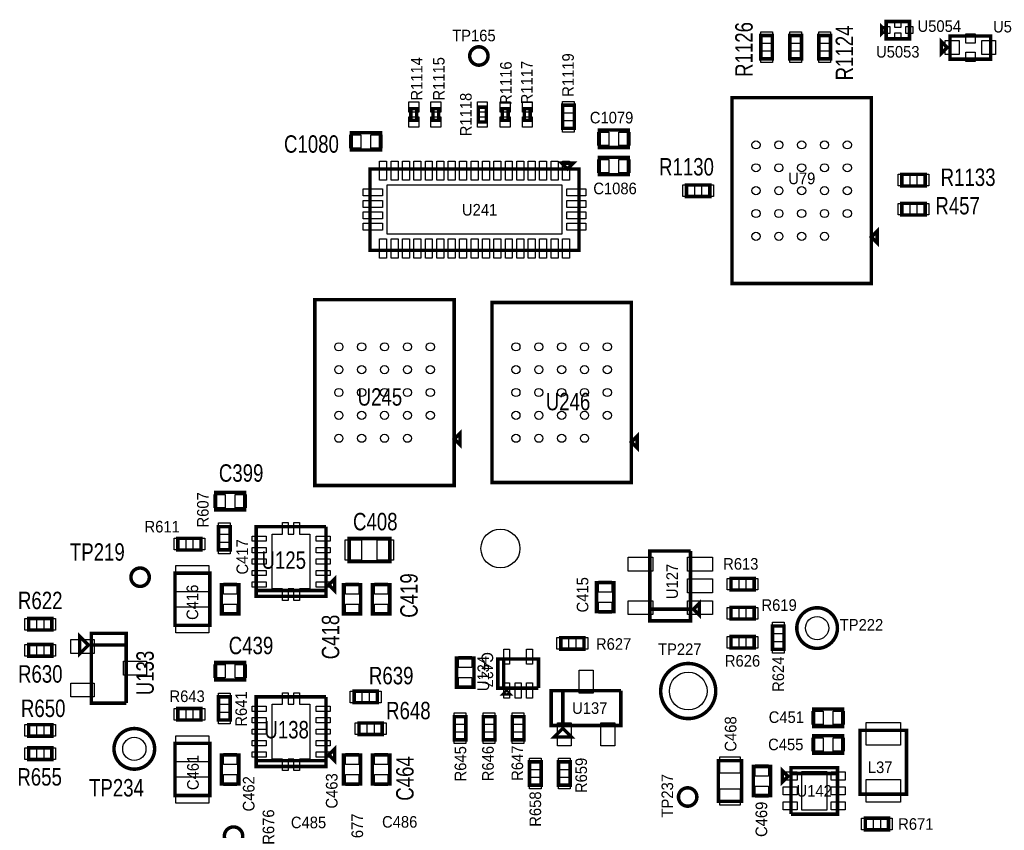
# Model space of a CAD drawing. Extents: x -197 to 9597, y -1478 to 7719.
# Tile 28 of 40: x 3913 to 5609, y 738 to 2134. Entities that reach past the tile are written whole.
import ezdxf
from ezdxf.enums import TextEntityAlignment as Align

# ---------------------------------------------------------------- set-up
doc = ezdxf.new("R2010")
doc.units = 0
for name, color, linetype in [('PG_ASSEMBLY_TOP', 120, 'CONTINUOUS'), ('PIN_TOP', 140, 'CONTINUOUS'), ('RD_ASSEMBLY_TOP', 120, 'CONTINUOUS')]:
    doc.layers.add(name, color=color, linetype=linetype)

msp = doc.modelspace()

# ---------------------------------------------------------------- linework, layer by layer
at = {"layer": 'PG_ASSEMBLY_TOP', "const_width": 6}
for points in [[(5397.988, 2111.292), (5397.988, 2121.292), (5402.988, 2116.292), (5397.988, 2111.292)], [(5405.488, 2101.292), (5445.488, 2101.292), (5445.488, 2131.292), (5405.488, 2131.292), (5405.488, 2101.292)], [(5209.48, 2067.016), (5209.48, 2107.016), (5189.48, 2107.016), (5189.48, 2067.016), (5209.48, 2067.016)], [(5259.48, 2067.016), (5259.48, 2107.016), (5239.48, 2107.016), (5239.48, 2067.016), (5259.48, 2067.016)], [(5309.48, 2067.016), (5309.48, 2107.016), (5289.48, 2107.016), (5289.48, 2067.016), (5309.48, 2067.016)], [(5500.488, 2076.292), (5500.488, 2096.292), (5510.488, 2086.292), (5500.488, 2076.292)], [(5515.488, 2066.292), (5585.488, 2066.292), (5585.488, 2106.292), (5515.488, 2106.292), (5515.488, 2066.292)], [(5379.889, 1999.949), (5139.889, 1999.949), (5139.889, 1679.949), (5379.889, 1679.949), (5379.889, 1999.949)], [(4703.02, 1983.788), (4703.02, 1958.189), (4716.799, 1958.189), (4716.799, 1983.788), (4703.02, 1983.788)], [(4848.236, 1987.091), (4848.236, 1947.091), (4868.236, 1947.091), (4868.236, 1987.091), (4848.236, 1987.091)], [(4596.807, 1960.988), (4596.807, 1980.988), (4586.807, 1980.988), (4586.807, 1960.988), (4596.807, 1960.988)], [(4634.807, 1960.988), (4634.807, 1980.988), (4624.807, 1980.988), (4624.807, 1960.988), (4634.807, 1960.988)], [(4754.287, 1960.988), (4754.287, 1980.988), (4744.287, 1980.988), (4744.287, 1960.988), (4754.287, 1960.988)], [(4792.287, 1960.988), (4792.287, 1980.988), (4782.287, 1980.988), (4782.287, 1960.988), (4792.287, 1960.988)], [(4534.39, 1939.792), (4484.39, 1939.792), (4484.39, 1909.792), (4534.39, 1909.792), (4534.39, 1939.792)], [(4961.488, 1944.292), (4911.488, 1944.292), (4911.488, 1914.292), (4961.488, 1914.292), (4961.488, 1944.292)], [(4961.488, 1897.292), (4911.488, 1897.292), (4911.488, 1867.292), (4961.488, 1867.292), (4961.488, 1897.292)], [(4856.488, 1877.292), (4866.488, 1887.292), (4846.488, 1887.292), (4856.488, 1877.292)], [(4516.488, 1877.292), (4516.488, 1737.292), (4876.488, 1737.292), (4876.488, 1877.292), (4516.488, 1877.292)], [(5432.48, 1848.016), (5472.48, 1848.016), (5472.48, 1868.016), (5432.48, 1868.016), (5432.48, 1848.016)], [(5101.606, 1849.768), (5061.606, 1849.768), (5061.606, 1829.768), (5101.606, 1829.768), (5101.606, 1849.768)], [(5472.48, 1818.016), (5432.48, 1818.016), (5432.48, 1798.016), (5472.48, 1798.016), (5472.48, 1818.016)], [(5379.889, 1759.949), (5389.889, 1749.949), (5389.889, 1769.949), (5379.889, 1759.949)], [(4661.488, 1652.292), (4421.488, 1652.292), (4421.488, 1332.292), (4661.488, 1332.292), (4661.488, 1652.292)], [(4966.488, 1647.292), (4726.488, 1647.292), (4726.488, 1337.292), (4966.488, 1337.292), (4966.488, 1647.292)], [(4661.488, 1412.292), (4671.488, 1402.292), (4671.488, 1422.292), (4661.488, 1412.292)], [(4966.488, 1407.292), (4976.488, 1397.292), (4976.488, 1417.292), (4966.488, 1407.292)], [(4300.488, 1320.292), (4250.488, 1320.292), (4250.488, 1290.292), (4300.488, 1290.292), (4300.488, 1320.292)], [(4275.488, 1221.296), (4275.488, 1261.296), (4255.488, 1261.296), (4255.488, 1221.296), (4275.488, 1221.296)], [(4440.488, 1261.292), (4320.488, 1261.292), (4320.488, 1141.292), (4440.488, 1141.292), (4440.488, 1151.292), (4320.488, 1151.292)], [(4320.488, 1151.292), (4440.488, 1151.292), (4440.488, 1261.292)], [(4185.492, 1221.292), (4225.492, 1221.292), (4225.492, 1241.292), (4185.492, 1241.292), (4185.492, 1221.292)], [(4550.488, 1240.977), (4480.488, 1240.977), (4480.488, 1200.977), (4550.488, 1200.977), (4550.488, 1240.977)], [(4998.488, 1119.292), (5068.488, 1119.292), (5068.488, 1219.292)], [(5068.488, 1219.292), (4998.488, 1219.292), (4998.488, 1099.292), (5068.488, 1099.292), (5068.488, 1119.292), (4998.488, 1119.292)], [(4180.488, 1181.292), (4180.488, 1091.292), (4240.488, 1091.292), (4240.488, 1181.292), (4180.488, 1181.292)], [(4455.488, 1151.292), (4455.488, 1171.292), (4445.488, 1161.292), (4455.488, 1151.292)], [(5138.027, 1152.292), (5178.027, 1152.292), (5178.027, 1172.292), (5138.027, 1172.292), (5138.027, 1152.292)], [(4290.488, 1111.292), (4290.488, 1161.292), (4260.488, 1161.292), (4260.488, 1111.292), (4290.488, 1111.292)], [(4500.488, 1111.292), (4500.488, 1161.292), (4470.488, 1161.292), (4470.488, 1111.292), (4500.488, 1111.292)], [(4520.488, 1161.292), (4520.488, 1111.292), (4550.488, 1111.292), (4550.488, 1161.292), (4520.488, 1161.292)], [(4936.488, 1115), (4936.488, 1165), (4906.488, 1165), (4906.488, 1115), (4936.488, 1115)], [(5073.488, 1119.292), (5083.488, 1109.292), (5083.488, 1129.292), (5073.488, 1119.292)], [(5138.027, 1102.292), (5178.027, 1102.292), (5178.027, 1122.292), (5138.027, 1122.292), (5138.027, 1102.292)], [(3928.429, 1083.292), (3968.429, 1083.292), (3968.429, 1103.292), (3928.429, 1103.292), (3928.429, 1083.292)], [(5229.563, 1050.158), (5229.563, 1090.158), (5209.563, 1090.158), (5209.563, 1050.158), (5229.563, 1050.158)], [(4031.488, 1057.488), (4016.488, 1072.488), (4016.488, 1042.488), (4031.488, 1057.488)], [(4036.488, 1057.488), (4096.488, 1057.488), (4096.488, 1077.488), (4036.488, 1077.488), (4036.488, 957.488), (4096.488, 957.488)], [(4845.023, 1050.292), (4885.023, 1050.292), (4885.023, 1070.292), (4845.023, 1070.292), (4845.023, 1050.292)], [(5138.027, 1052.292), (5178.027, 1052.292), (5178.027, 1072.292), (5138.027, 1072.292), (5138.027, 1052.292)], [(3968.429, 1058.292), (3928.429, 1058.292), (3928.429, 1038.292), (3968.429, 1038.292), (3968.429, 1058.292)], [(4096.488, 957.488), (4096.488, 1057.488), (4036.488, 1057.488)], [(4665.48, 1035.016), (4665.48, 985.016), (4695.48, 985.016), (4695.48, 1035.016), (4665.48, 1035.016)], [(4806.559, 983.303), (4806.559, 1033.303), (4736.559, 1033.303), (4736.559, 983.303), (4746.559, 983.303), (4746.559, 1033.303)], [(4746.559, 1033.303), (4746.559, 983.303), (4806.559, 983.303)], [(4300.488, 1027.292), (4250.488, 1027.292), (4250.488, 997.292), (4300.488, 997.292), (4300.488, 1027.292)], [(4275.488, 928.292), (4275.488, 968.292), (4255.488, 968.292), (4255.488, 928.292), (4275.488, 928.292)], [(4440.488, 968.292), (4320.488, 968.292), (4320.488, 848.292), (4440.488, 848.292), (4440.488, 858.292), (4320.488, 858.292)], [(4320.488, 858.292), (4440.488, 858.292), (4440.488, 968.292)], [(4529.023, 978.17), (4489.023, 978.17), (4489.023, 958.17), (4529.023, 958.17), (4529.023, 978.17)], [(4751.559, 978.303), (4746.559, 973.303), (4756.559, 973.303), (4751.559, 978.303)], [(4848.559, 919.055), (4848.559, 979.055), (4828.559, 979.055), (4828.559, 919.055), (4948.559, 919.055), (4948.559, 979.055)], [(4948.559, 979.055), (4848.559, 979.055), (4848.559, 919.055)], [(4185.488, 928.292), (4225.488, 928.292), (4225.488, 948.292), (4185.488, 948.292), (4185.488, 928.292)], [(5280.488, 917.292), (5330.488, 917.292), (5330.488, 947.292), (5280.488, 947.292), (5280.488, 917.292)], [(4681.559, 894.292), (4681.559, 934.292), (4661.559, 934.292), (4661.559, 894.292), (4681.559, 894.292)], [(4731.559, 894.292), (4731.559, 934.292), (4711.559, 934.292), (4711.559, 894.292), (4731.559, 894.292)], [(4761.559, 934.292), (4761.559, 894.292), (4781.559, 894.292), (4781.559, 934.292), (4761.559, 934.292)], [(3968.429, 920.469), (3928.429, 920.469), (3928.429, 900.469), (3968.429, 900.469), (3968.429, 920.469)], [(4537.468, 923.327), (4497.468, 923.327), (4497.468, 903.327), (4537.468, 903.327), (4537.468, 923.327)], [(4848.559, 914.055), (4833.559, 899.055), (4863.559, 899.055), (4848.559, 914.055)], [(5280.488, 871.292), (5330.488, 871.292), (5330.488, 901.292), (5280.488, 901.292), (5280.488, 871.292)], [(5360.488, 910.571), (5360.488, 800.571), (5440.488, 800.571), (5440.488, 910.571), (5360.488, 910.571)], [(3928.429, 860.469), (3968.429, 860.469), (3968.429, 880.469), (3928.429, 880.469), (3928.429, 860.469)], [(4180.488, 888.292), (4180.488, 798.292), (4240.488, 798.292), (4240.488, 888.292), (4180.488, 888.292)], [(4455.488, 858.292), (4455.488, 878.292), (4445.488, 868.292), (4455.488, 858.292)], [(4290.488, 818.292), (4290.488, 868.292), (4260.488, 868.292), (4260.488, 818.292), (4290.488, 818.292)], [(4500.488, 818.292), (4500.488, 868.292), (4470.488, 868.292), (4470.488, 818.292), (4500.488, 818.292)], [(4520.488, 868.292), (4520.488, 818.292), (4550.488, 818.292), (4550.488, 868.292), (4520.488, 868.292)], [(4791.157, 856.292), (4791.157, 816.292), (4811.157, 816.292), (4811.157, 856.292), (4791.157, 856.292)], [(4861.157, 816.292), (4861.157, 856.292), (4841.157, 856.292), (4841.157, 816.292), (4861.157, 816.292)], [(5156.488, 788.359), (5156.488, 858.359), (5116.488, 858.359), (5116.488, 788.359), (5156.488, 788.359)], [(5206.488, 798.359), (5206.488, 848.359), (5176.488, 848.359), (5176.488, 798.359), (5206.488, 798.359)], [(5236.488, 831.359), (5226.488, 841.359), (5226.488, 821.359), (5236.488, 831.359)], [(5241.488, 766.359), (5321.488, 766.359), (5321.488, 846.359), (5241.488, 846.359), (5241.488, 836.359), (5321.488, 836.359)], [(5321.488, 836.359), (5241.488, 836.359), (5241.488, 766.359)], [(5369.488, 739.292), (5409.488, 739.292), (5409.488, 759.292), (5369.488, 759.292), (5369.488, 739.292)]]:
    msp.add_lwpolyline(points, dxfattribs=at)
for points in [[(4719.744, 2071.814, 1.00001), (4688.12, 2071.814, 0.99999), (4719.744, 2071.814)], [(4136.299, 1174.292, 0.999984), (4104.677, 1174.289, 1.000016), (4136.299, 1174.292)], [(5321.488, 1086.693, 1.000001), (5251.488, 1086.695, 0.999999), (5321.488, 1086.693)], [(5111.921, 978.292, 0.999995), (5017.055, 978.289, 1.000005), (5111.921, 978.292)], [(4145.488, 878.725, 0.999993), (4075.488, 878.722, 1.000007), (4145.488, 878.725)], [(5079.299, 795.799, 0.999984), (5047.677, 795.804, 1.000016), (5079.299, 795.799)], [(4297.228, 728.461, 0.999984), (4265.608, 728.46, 1.000016), (4297.228, 728.461)]]:
    msp.add_lwpolyline(points, format="xyb", dxfattribs=at)
at = {"layer": 'PIN_TOP'}
for points in [[(5399.803, 2110.292), (5399.803, 2122.292), (5411.803, 2122.292), (5411.803, 2110.292)], [(5420.488, 2121.135), (5420.488, 2131.135), (5430.488, 2131.135), (5430.488, 2121.135)], [(5439.173, 2110.292), (5439.173, 2122.292), (5451.173, 2122.292), (5451.173, 2110.292)], [(5209.48, 2093.551), (5189.48, 2093.551), (5189.48, 2113.551), (5209.48, 2113.551)], [(5259.48, 2093.551), (5239.48, 2093.551), (5239.48, 2113.551), (5259.48, 2113.551)], [(5309.48, 2093.551), (5289.48, 2093.551), (5289.48, 2113.551), (5309.48, 2113.551)], [(5420.488, 2101.449), (5420.488, 2111.449), (5430.488, 2111.449), (5430.488, 2101.449)], [(5542.488, 2094.04), (5542.488, 2110.04), (5558.488, 2110.04), (5558.488, 2094.04)], [(5506.992, 2074.292), (5506.992, 2098.292), (5530.992, 2098.292), (5530.992, 2074.292)], [(5569.984, 2074.292), (5569.984, 2098.292), (5593.984, 2098.292), (5593.984, 2074.292)], [(5209.48, 2060.481), (5189.48, 2060.481), (5189.48, 2080.481), (5209.48, 2080.481)], [(5259.48, 2060.481), (5239.48, 2060.481), (5239.48, 2080.481), (5259.48, 2080.481)], [(5309.48, 2060.481), (5289.48, 2060.481), (5289.48, 2080.481), (5309.48, 2080.481)], [(5542.488, 2062.544), (5542.488, 2078.544), (5558.488, 2078.544), (5558.488, 2062.544)], [(4600.307, 1974.98), (4583.307, 1974.98), (4583.307, 1992.98), (4600.307, 1992.98)], [(4638.307, 1974.98), (4621.307, 1974.98), (4621.307, 1992.98), (4638.307, 1992.98)], [(4701.409, 1992.976), (4718.409, 1992.976), (4718.409, 1974.976), (4701.409, 1974.976)], [(4757.787, 1974.98), (4740.787, 1974.98), (4740.787, 1992.98), (4757.787, 1992.98)], [(4795.787, 1974.98), (4778.787, 1974.98), (4778.787, 1992.98), (4795.787, 1992.98)], [(4848.236, 1993.626), (4868.236, 1993.626), (4868.236, 1973.626), (4848.236, 1973.626)], [(4600.307, 1948.996), (4583.307, 1948.996), (4583.307, 1966.996), (4600.307, 1966.996)], [(4638.307, 1948.996), (4621.307, 1948.996), (4621.307, 1966.996), (4638.307, 1966.996)], [(4701.409, 1967), (4718.409, 1967), (4718.409, 1949), (4701.409, 1949)], [(4757.787, 1948.996), (4740.787, 1948.996), (4740.787, 1966.996), (4757.787, 1966.996)], [(4795.787, 1948.996), (4778.787, 1948.996), (4778.787, 1966.996), (4795.787, 1966.996)], [(4848.236, 1960.556), (4868.236, 1960.556), (4868.236, 1940.556), (4848.236, 1940.556)], [(4500.78, 1936.292), (4500.78, 1913.292), (4481.78, 1913.292), (4481.78, 1936.292)], [(4537, 1936.292), (4537, 1913.292), (4518, 1913.292), (4518, 1936.292)], [(4927.878, 1940.792), (4927.878, 1917.792), (4908.878, 1917.792), (4908.878, 1940.792)], [(4964.098, 1940.792), (4964.098, 1917.792), (4945.098, 1917.792), (4945.098, 1940.792)], [(4533.008, 1890.721), (4545.008, 1890.721), (4545.008, 1857.721), (4533.008, 1857.721)], [(4552.689, 1890.721), (4564.689, 1890.721), (4564.689, 1857.721), (4552.689, 1857.721)], [(4572.378, 1890.721), (4584.378, 1890.721), (4584.378, 1857.721), (4572.378, 1857.721)], [(4592.067, 1890.721), (4604.067, 1890.721), (4604.067, 1857.721), (4592.067, 1857.721)], [(4611.748, 1890.721), (4623.748, 1890.721), (4623.748, 1857.721), (4611.748, 1857.721)], [(4631.429, 1890.721), (4643.429, 1890.721), (4643.429, 1857.721), (4631.429, 1857.721)], [(4651.118, 1890.721), (4663.118, 1890.721), (4663.118, 1857.721), (4651.118, 1857.721)], [(4670.807, 1890.721), (4682.807, 1890.721), (4682.807, 1857.721), (4670.807, 1857.721)], [(4690.488, 1890.721), (4702.488, 1890.721), (4702.488, 1857.721), (4690.488, 1857.721)], [(4710.169, 1890.721), (4722.169, 1890.721), (4722.169, 1857.721), (4710.169, 1857.721)], [(4729.858, 1890.721), (4741.858, 1890.721), (4741.858, 1857.721), (4729.858, 1857.721)], [(4749.547, 1890.721), (4761.547, 1890.721), (4761.547, 1857.721), (4749.547, 1857.721)], [(4769.228, 1890.721), (4781.228, 1890.721), (4781.228, 1857.721), (4769.228, 1857.721)], [(4788.909, 1890.721), (4800.909, 1890.721), (4800.909, 1857.721), (4788.909, 1857.721)], [(4808.598, 1890.721), (4820.598, 1890.721), (4820.598, 1857.721), (4808.598, 1857.721)], [(4828.287, 1890.721), (4840.287, 1890.721), (4840.287, 1857.721), (4828.287, 1857.721)], [(4847.968, 1890.721), (4859.968, 1890.721), (4859.968, 1857.721), (4847.968, 1857.721)], [(4927.878, 1893.792), (4927.878, 1870.792), (4908.878, 1870.792), (4908.878, 1893.792)], [(4964.098, 1893.792), (4964.098, 1870.792), (4945.098, 1870.792), (4945.098, 1893.792)], [(5425.945, 1848.016), (5425.945, 1868.016), (5445.945, 1868.016), (5445.945, 1848.016)], [(5459.015, 1848.016), (5459.015, 1868.016), (5479.015, 1868.016), (5479.015, 1848.016)], [(4545.988, 1849.792), (4846.988, 1849.792), (4846.988, 1764.792), (4545.988, 1764.792)], [(5075.071, 1849.768), (5075.071, 1829.768), (5055.071, 1829.768), (5055.071, 1849.768)], [(5108.141, 1849.768), (5108.141, 1829.768), (5088.141, 1829.768), (5088.141, 1849.768)], [(4504.787, 1830.823), (4504.787, 1842.823), (4537.787, 1842.823), (4537.787, 1830.823)], [(4855.189, 1830.823), (4855.189, 1842.823), (4888.189, 1842.823), (4888.189, 1830.823)], [(4504.787, 1811.131), (4504.787, 1823.131), (4537.787, 1823.131), (4537.787, 1811.131)], [(4855.189, 1811.131), (4855.189, 1823.131), (4888.189, 1823.131), (4888.189, 1811.131)], [(5445.945, 1818.016), (5445.945, 1798.016), (5425.945, 1798.016), (5425.945, 1818.016)], [(5479.015, 1818.016), (5479.015, 1798.016), (5459.015, 1798.016), (5459.015, 1818.016)], [(4504.787, 1791.453), (4504.787, 1803.453), (4537.787, 1803.453), (4537.787, 1791.453)], [(4855.189, 1791.453), (4855.189, 1803.453), (4888.189, 1803.453), (4888.189, 1791.453)], [(4504.787, 1771.761), (4504.787, 1783.761), (4537.787, 1783.761), (4537.787, 1771.761)], [(4855.189, 1771.761), (4855.189, 1783.761), (4888.189, 1783.761), (4888.189, 1771.761)], [(4533.008, 1756.863), (4545.008, 1756.863), (4545.008, 1723.863), (4533.008, 1723.863)], [(4552.689, 1756.863), (4564.689, 1756.863), (4564.689, 1723.863), (4552.689, 1723.863)], [(4572.378, 1756.863), (4584.378, 1756.863), (4584.378, 1723.863), (4572.378, 1723.863)], [(4592.067, 1756.863), (4604.067, 1756.863), (4604.067, 1723.863), (4592.067, 1723.863)], [(4611.748, 1756.863), (4623.748, 1756.863), (4623.748, 1723.863), (4611.748, 1723.863)], [(4631.429, 1756.863), (4643.429, 1756.863), (4643.429, 1723.863), (4631.429, 1723.863)], [(4651.118, 1756.863), (4663.118, 1756.863), (4663.118, 1723.863), (4651.118, 1723.863)], [(4670.807, 1756.863), (4682.807, 1756.863), (4682.807, 1723.863), (4670.807, 1723.863)], [(4690.488, 1756.863), (4702.488, 1756.863), (4702.488, 1723.863), (4690.488, 1723.863)], [(4710.169, 1756.863), (4722.169, 1756.863), (4722.169, 1723.863), (4710.169, 1723.863)], [(4729.858, 1756.863), (4741.858, 1756.863), (4741.858, 1723.863), (4729.858, 1723.863)], [(4749.547, 1756.863), (4761.547, 1756.863), (4761.547, 1723.863), (4749.547, 1723.863)], [(4769.228, 1756.863), (4781.228, 1756.863), (4781.228, 1723.863), (4769.228, 1723.863)], [(4788.909, 1756.863), (4800.909, 1756.863), (4800.909, 1723.863), (4788.909, 1723.863)], [(4808.598, 1756.863), (4820.598, 1756.863), (4820.598, 1723.863), (4808.598, 1723.863)], [(4828.287, 1756.863), (4840.287, 1756.863), (4840.287, 1723.863), (4828.287, 1723.863)], [(4847.968, 1756.863), (4859.968, 1756.863), (4859.968, 1723.863), (4847.968, 1723.863)], [(4266.878, 1316.792), (4266.878, 1293.792), (4247.878, 1293.792), (4247.878, 1316.792)], [(4303.098, 1316.792), (4303.098, 1293.792), (4284.098, 1293.792), (4284.098, 1316.792)], [(4275.488, 1247.831), (4255.488, 1247.831), (4255.488, 1267.831), (4275.488, 1267.831)], [(4412.968, 1248.532), (4412.968, 1154.052), (4395.248, 1154.052), (4395.248, 1134.363), (4385.409, 1134.363), (4385.409, 1154.052), (4375.567, 1154.052), (4375.567, 1134.363), (4365.728, 1134.363), (4365.728, 1154.052), (4348.008, 1154.052), (4348.008, 1248.532), (4365.728, 1248.532), (4365.728, 1268.221), (4375.567, 1268.221), (4375.567, 1248.532), (4385.409, 1248.532), (4385.409, 1268.221), (4395.248, 1268.221), (4395.248, 1248.532)], [(4178.957, 1221.292), (4178.957, 1241.292), (4198.957, 1241.292), (4198.957, 1221.292)], [(4212.027, 1221.292), (4212.027, 1241.292), (4232.027, 1241.292), (4232.027, 1221.292)], [(4337.37, 1245.162), (4337.37, 1236.162), (4313.37, 1236.162), (4313.37, 1245.162)], [(4447.606, 1245.162), (4447.606, 1236.162), (4423.606, 1236.162), (4423.606, 1245.162)], [(4501.929, 1238.477), (4501.929, 1203.477), (4473.929, 1203.477), (4473.929, 1238.477)], [(4557.047, 1238.477), (4557.047, 1203.477), (4529.047, 1203.477), (4529.047, 1238.477)], [(4275.488, 1214.761), (4255.488, 1214.761), (4255.488, 1234.761), (4275.488, 1234.761)], [(4337.37, 1225.477), (4337.37, 1216.477), (4313.37, 1216.477), (4313.37, 1225.477)], [(4447.606, 1225.477), (4447.606, 1216.477), (4423.606, 1216.477), (4423.606, 1225.477)], [(4337.37, 1205.792), (4337.37, 1196.792), (4313.37, 1196.792), (4313.37, 1205.792)], [(4447.606, 1205.792), (4447.606, 1196.792), (4423.606, 1196.792), (4423.606, 1205.792)], [(5003.807, 1208.694), (5003.807, 1184.694), (4960.807, 1184.694), (4960.807, 1208.694)], [(5106.169, 1208.694), (5106.169, 1184.694), (5063.169, 1184.694), (5063.169, 1208.694)], [(4181.988, 1194.225), (4238.988, 1194.225), (4238.988, 1149.225), (4181.988, 1149.225)], [(4337.37, 1186.107), (4337.37, 1177.107), (4313.37, 1177.107), (4313.37, 1186.107)], [(4447.606, 1186.107), (4447.606, 1177.107), (4423.606, 1177.107), (4423.606, 1186.107)], [(5106.169, 1171.292), (5106.169, 1147.292), (5063.169, 1147.292), (5063.169, 1171.292)], [(5131.492, 1152.292), (5131.492, 1172.292), (5151.492, 1172.292), (5151.492, 1152.292)], [(5164.562, 1152.292), (5164.562, 1172.292), (5184.562, 1172.292), (5184.562, 1152.292)], [(4286.988, 1144.902), (4263.988, 1144.902), (4263.988, 1163.902), (4286.988, 1163.902)], [(4337.37, 1166.422), (4337.37, 1157.422), (4313.37, 1157.422), (4313.37, 1166.422)], [(4447.606, 1166.422), (4447.606, 1157.422), (4423.606, 1157.422), (4423.606, 1166.422)], [(4496.988, 1144.902), (4473.988, 1144.902), (4473.988, 1163.902), (4496.988, 1163.902)], [(4523.988, 1163.902), (4546.988, 1163.902), (4546.988, 1144.902), (4523.988, 1144.902)], [(4932.988, 1148.61), (4909.988, 1148.61), (4909.988, 1167.61), (4932.988, 1167.61)], [(4181.988, 1123.359), (4238.988, 1123.359), (4238.988, 1078.359), (4181.988, 1078.359)], [(4286.988, 1108.682), (4263.988, 1108.682), (4263.988, 1127.682), (4286.988, 1127.682)], [(4496.988, 1108.682), (4473.988, 1108.682), (4473.988, 1127.682), (4496.988, 1127.682)], [(4523.988, 1127.682), (4546.988, 1127.682), (4546.988, 1108.682), (4523.988, 1108.682)], [(4932.988, 1112.39), (4909.988, 1112.39), (4909.988, 1131.39), (4932.988, 1131.39)], [(5003.807, 1133.89), (5003.807, 1109.89), (4960.807, 1109.89), (4960.807, 1133.89)], [(5106.169, 1133.89), (5106.169, 1109.89), (5063.169, 1109.89), (5063.169, 1133.89)], [(5131.492, 1102.292), (5131.492, 1122.292), (5151.492, 1122.292), (5151.492, 1102.292)], [(5164.562, 1102.292), (5164.562, 1122.292), (5184.562, 1122.292), (5184.562, 1102.292)], [(3921.894, 1083.292), (3921.894, 1103.292), (3941.894, 1103.292), (3941.894, 1083.292)], [(3954.964, 1083.292), (3954.964, 1103.292), (3974.964, 1103.292), (3974.964, 1083.292)], [(5229.563, 1076.693), (5209.563, 1076.693), (5209.563, 1096.693), (5229.563, 1096.693)], [(4838.488, 1050.292), (4838.488, 1070.292), (4858.488, 1070.292), (4858.488, 1050.292)], [(4871.558, 1050.292), (4871.558, 1070.292), (4891.558, 1070.292), (4891.558, 1050.292)], [(5131.492, 1052.292), (5131.492, 1072.292), (5151.492, 1072.292), (5151.492, 1052.292)], [(5164.562, 1052.292), (5164.562, 1072.292), (5184.562, 1072.292), (5184.562, 1052.292)], [(3941.894, 1058.292), (3941.894, 1038.292), (3921.894, 1038.292), (3921.894, 1058.292)], [(3974.964, 1058.292), (3974.964, 1038.292), (3954.964, 1038.292), (3954.964, 1058.292)], [(4001.212, 1042.89), (4001.212, 1066.89), (4041.212, 1066.89), (4041.212, 1042.89)], [(5229.563, 1043.623), (5209.563, 1043.623), (5209.563, 1063.623), (5229.563, 1063.623)], [(4668.98, 1037.626), (4691.98, 1037.626), (4691.98, 1018.626), (4668.98, 1018.626)], [(4756.874, 1024.437), (4746.874, 1024.437), (4746.874, 1050.437), (4756.874, 1050.437)], [(4796.244, 1024.437), (4786.244, 1024.437), (4786.244, 1050.437), (4796.244, 1050.437)], [(4091.764, 1005.488), (4091.764, 1029.488), (4131.764, 1029.488), (4131.764, 1005.488)], [(4266.878, 1023.792), (4266.878, 1000.792), (4247.878, 1000.792), (4247.878, 1023.792)], [(4303.098, 1023.792), (4303.098, 1000.792), (4284.098, 1000.792), (4284.098, 1023.792)], [(4668.98, 1001.406), (4691.98, 1001.406), (4691.98, 982.406), (4668.98, 982.406)], [(4900.559, 974.331), (4876.559, 974.331), (4876.559, 1014.331), (4900.559, 1014.331)], [(4001.212, 968.086), (4001.212, 992.086), (4041.212, 992.086), (4041.212, 968.086)], [(4756.874, 966.169), (4746.874, 966.169), (4746.874, 992.169), (4756.874, 992.169)], [(4776.559, 966.169), (4766.559, 966.169), (4766.559, 992.169), (4776.559, 992.169)], [(4796.244, 966.169), (4786.244, 966.169), (4786.244, 992.169), (4796.244, 992.169)], [(4275.488, 954.827), (4255.488, 954.827), (4255.488, 974.827), (4275.488, 974.827)], [(4412.968, 955.532), (4412.968, 861.052), (4395.248, 861.052), (4395.248, 841.363), (4385.409, 841.363), (4385.409, 861.052), (4375.567, 861.052), (4375.567, 841.363), (4365.728, 841.363), (4365.728, 861.052), (4348.008, 861.052), (4348.008, 955.532), (4365.728, 955.532), (4365.728, 975.221), (4375.567, 975.221), (4375.567, 955.532), (4385.409, 955.532), (4385.409, 975.221), (4395.248, 975.221), (4395.248, 955.532)], [(4502.488, 978.17), (4502.488, 958.17), (4482.488, 958.17), (4482.488, 978.17)], [(4535.558, 978.17), (4535.558, 958.17), (4515.558, 958.17), (4515.558, 978.17)], [(4337.37, 952.162), (4337.37, 943.162), (4313.37, 943.162), (4313.37, 952.162)], [(4447.606, 952.162), (4447.606, 943.162), (4423.606, 943.162), (4423.606, 952.162)], [(4178.953, 928.292), (4178.953, 948.292), (4198.953, 948.292), (4198.953, 928.292)], [(4212.023, 928.292), (4212.023, 948.292), (4232.023, 948.292), (4232.023, 928.292)], [(4275.488, 921.757), (4255.488, 921.757), (4255.488, 941.757), (4275.488, 941.757)], [(4681.559, 920.827), (4661.559, 920.827), (4661.559, 940.827), (4681.559, 940.827)], [(4731.559, 920.827), (4711.559, 920.827), (4711.559, 940.827), (4731.559, 940.827)], [(4761.559, 940.827), (4781.559, 940.827), (4781.559, 920.827), (4761.559, 920.827)], [(5277.878, 920.792), (5277.878, 943.792), (5296.878, 943.792), (5296.878, 920.792)], [(5314.098, 920.792), (5314.098, 943.792), (5333.098, 943.792), (5333.098, 920.792)], [(3941.894, 920.469), (3941.894, 900.469), (3921.894, 900.469), (3921.894, 920.469)], [(3974.964, 920.469), (3974.964, 900.469), (3954.964, 900.469), (3954.964, 920.469)], [(4337.37, 932.477), (4337.37, 923.477), (4313.37, 923.477), (4313.37, 932.477)], [(4447.606, 932.477), (4447.606, 923.477), (4423.606, 923.477), (4423.606, 932.477)], [(4510.933, 923.327), (4510.933, 903.327), (4490.933, 903.327), (4490.933, 923.327)], [(4544.003, 923.327), (4544.003, 903.327), (4524.003, 903.327), (4524.003, 923.327)], [(4863.157, 883.779), (4839.157, 883.779), (4839.157, 923.779), (4863.157, 923.779)], [(4937.961, 883.779), (4913.961, 883.779), (4913.961, 923.779), (4937.961, 923.779)], [(5370.988, 924.284), (5429.988, 924.284), (5429.988, 885.284), (5370.988, 885.284)], [(4181.988, 901.225), (4238.988, 901.225), (4238.988, 856.225), (4181.988, 856.225)], [(4337.37, 912.792), (4337.37, 903.792), (4313.37, 903.792), (4313.37, 912.792)], [(4447.606, 912.792), (4447.606, 903.792), (4423.606, 903.792), (4423.606, 912.792)], [(4681.559, 887.757), (4661.559, 887.757), (4661.559, 907.757), (4681.559, 907.757)], [(4731.559, 887.757), (4711.559, 887.757), (4711.559, 907.757), (4731.559, 907.757)], [(4761.559, 907.757), (4781.559, 907.757), (4781.559, 887.757), (4761.559, 887.757)], [(4337.37, 893.107), (4337.37, 884.107), (4313.37, 884.107), (4313.37, 893.107)], [(4447.606, 893.107), (4447.606, 884.107), (4423.606, 884.107), (4423.606, 893.107)], [(5277.878, 874.792), (5277.878, 897.792), (5296.878, 897.792), (5296.878, 874.792)], [(5314.098, 874.792), (5314.098, 897.792), (5333.098, 897.792), (5333.098, 874.792)], [(3921.894, 860.469), (3921.894, 880.469), (3941.894, 880.469), (3941.894, 860.469)], [(3954.964, 860.469), (3954.964, 880.469), (3974.964, 880.469), (3974.964, 860.469)], [(4286.988, 851.902), (4263.988, 851.902), (4263.988, 870.902), (4286.988, 870.902)], [(4337.37, 873.422), (4337.37, 864.422), (4313.37, 864.422), (4313.37, 873.422)], [(4447.606, 873.422), (4447.606, 864.422), (4423.606, 864.422), (4423.606, 873.422)], [(4496.988, 851.902), (4473.988, 851.902), (4473.988, 870.902), (4496.988, 870.902)], [(4523.988, 870.902), (4546.988, 870.902), (4546.988, 851.902), (4523.988, 851.902)], [(5153.988, 836.918), (5118.988, 836.918), (5118.988, 864.918), (5153.988, 864.918)], [(4791.157, 862.827), (4811.157, 862.827), (4811.157, 842.827), (4791.157, 842.827)], [(4861.157, 842.827), (4841.157, 842.827), (4841.157, 862.827), (4861.157, 862.827)], [(5202.988, 831.969), (5179.988, 831.969), (5179.988, 850.969), (5202.988, 850.969)], [(4286.988, 815.682), (4263.988, 815.682), (4263.988, 834.682), (4286.988, 834.682)], [(4496.988, 815.682), (4473.988, 815.682), (4473.988, 834.682), (4496.988, 834.682)], [(4523.988, 834.682), (4546.988, 834.682), (4546.988, 815.682), (4523.988, 815.682)], [(5228.149, 824.95), (5228.149, 838.95), (5252.149, 838.95), (5252.149, 824.95)], [(5259.988, 772.859), (5259.988, 839.859), (5302.988, 839.859), (5302.988, 772.859)], [(5310.827, 824.95), (5310.827, 838.95), (5334.827, 838.95), (5334.827, 824.95)], [(4181.988, 830.359), (4238.988, 830.359), (4238.988, 785.359), (4181.988, 785.359)], [(4791.157, 829.757), (4811.157, 829.757), (4811.157, 809.757), (4791.157, 809.757)], [(4861.157, 809.757), (4841.157, 809.757), (4841.157, 829.757), (4861.157, 829.757)], [(5202.988, 795.749), (5179.988, 795.749), (5179.988, 814.749), (5202.988, 814.749)], [(5370.988, 825.858), (5429.988, 825.858), (5429.988, 786.858), (5370.988, 786.858)], [(5153.988, 781.8), (5118.988, 781.8), (5118.988, 809.8), (5153.988, 809.8)], [(5228.149, 799.359), (5228.149, 813.359), (5252.149, 813.359), (5252.149, 799.359)], [(5310.827, 799.359), (5310.827, 813.359), (5334.827, 813.359), (5334.827, 799.359)], [(5228.149, 773.768), (5228.149, 787.768), (5252.149, 787.768), (5252.149, 773.768)], [(5310.827, 773.768), (5310.827, 787.768), (5334.827, 787.768), (5334.827, 773.768)], [(5362.953, 739.292), (5362.953, 759.292), (5382.953, 759.292), (5382.953, 739.292)], [(5396.023, 739.292), (5396.023, 759.292), (5416.023, 759.292), (5416.023, 739.292)]]:
    msp.add_lwpolyline(points, close=True, dxfattribs=at)
for centre, radius in [((4703.933, 2071.815), 15), ((5181.149, 1918.689), 7), ((5220.519, 1918.689), 7), ((5259.889, 1918.689), 7), ((5299.259, 1918.689), 7), ((5338.629, 1918.689), 7), ((5181.149, 1879.319), 7), ((5220.519, 1879.319), 7), ((5259.889, 1879.319), 7), ((5299.259, 1879.319), 7), ((5338.629, 1879.319), 7), ((5181.149, 1839.949), 7), ((5220.519, 1839.949), 7), ((5259.889, 1839.949), 7), ((5299.259, 1839.949), 7), ((5338.629, 1839.949), 7), ((5181.149, 1800.579), 7), ((5220.519, 1800.579), 7), ((5259.889, 1800.579), 7), ((5299.259, 1800.579), 7), ((5338.629, 1800.579), 7), ((5181.149, 1761.209), 7), ((5220.519, 1761.209), 7), ((5259.889, 1761.209), 7), ((5299.259, 1761.209), 7), ((4462.748, 1571.032), 7), ((4502.118, 1571.032), 7), ((4541.488, 1571.032), 7), ((4580.858, 1571.032), 7), ((4620.228, 1571.032), 7), ((4767.748, 1571.032), 7), ((4807.118, 1571.032), 7), ((4846.488, 1571.032), 7), ((4885.858, 1571.032), 7), ((4925.228, 1571.032), 7), ((4462.748, 1531.662), 7), ((4502.118, 1531.662), 7), ((4541.488, 1531.662), 7), ((4580.858, 1531.662), 7), ((4620.228, 1531.662), 7), ((4767.748, 1531.662), 7), ((4807.118, 1531.662), 7), ((4846.488, 1531.662), 7), ((4885.858, 1531.662), 7), ((4925.228, 1531.662), 7), ((4462.748, 1492.292), 7), ((4502.118, 1492.292), 7), ((4541.488, 1492.292), 7), ((4580.858, 1492.292), 7), ((4620.228, 1492.292), 7), ((4767.748, 1492.292), 7), ((4807.118, 1492.292), 7), ((4846.488, 1492.292), 7), ((4885.858, 1492.292), 7), ((4925.228, 1492.292), 7), ((4462.748, 1452.922), 7), ((4502.118, 1452.922), 7), ((4541.488, 1452.922), 7), ((4580.858, 1452.922), 7), ((4620.228, 1452.922), 7), ((4767.748, 1452.922), 7), ((4807.118, 1452.922), 7), ((4846.488, 1452.922), 7), ((4885.858, 1452.922), 7), ((4925.228, 1452.922), 7), ((4462.748, 1413.552), 7), ((4502.118, 1413.552), 7), ((4541.488, 1413.552), 7), ((4580.858, 1413.552), 7), ((4767.748, 1413.552), 7), ((4807.118, 1413.552), 7), ((4846.488, 1413.552), 7), ((4885.858, 1413.552), 7), ((4741.039, 1223.701), 33.5), ((4120.488, 1174.292), 15), ((5286.488, 1086.693), 20), ((5064.488, 978.292), 32.5), ((4110.488, 878.725), 20), ((5063.488, 795.799), 15), ((4281.417, 728.461), 15)]:
    msp.add_circle(centre, radius, dxfattribs=at)

# ---------------------------------------------------------------- texts
at = {"layer": 'RD_ASSEMBLY_TOP'}
for s, height, rotation, width, p in [('R1126', 30, 90, 0.8, (5175.48, 2083.016)), ('R1124', 30, 90, 0.8, (5348.48, 2077.016)), ('R1119', 20, 90, 0.95, (4867.48, 2039.016)), ('R607', 20, 90, 0.95, (4238.488, 1290.296)), ('C417', 20, 90, 0.95, (4306.488, 1209.292)), ('U127', 20, 90, 0.95, (5046.779, 1167)), ('C419', 30, 90, 0.8, (4598.488, 1142.709)), ('C415', 20, 90, 0.95, (4892.488, 1144)), ('C418', 30, 90, 0.8, (4463.488, 1071.292)), ('U134', 20, 90, 0.95, (4721.559, 1008.303)), ('C427', 20, 270, 0.95, (4708.48, 1015.016)), ('R624', 20, 90, 0.95, (5229.563, 1007.158)), ('R641', 20, 90, 0.95, (4304.488, 947.292)), ('C468', 20, 90, 0.95, (5147.488, 904.359)), ('R646', 20, 90, 0.95, (4729.559, 853.292)), ('R647', 20, 90, 0.95, (4780.153, 854)), ('R645', 20, 90, 0.95, (4682.153, 853)), ('C464', 30, 90, 0.8, (4591.488, 827.709)), ('R659', 20, 90, 0.95, (4890.153, 833)), ('C463', 20, 90, 0.95, (4460.488, 806.292)), ('C462', 20, 90, 0.95, (4317.488, 801.292)), ('R658', 20, 90, 0.95, (4811.153, 775)), ('C469', 20, 90, 0.95, (5200.488, 757.359)), ('R676', 20, 90, 0.95, (4351.488, 744)), ('R677', 20, 90, 0.95, (4504.488, 737))]:
    msp.add_text(s, height=height, rotation=rotation, dxfattribs=dict(at, width=width)).set_placement(p, align=Align.CENTER)
for s, height, width, p in [('U5054', 20, 0.95, (5459.488, 2113.292)), ('U5055', 20, 0.95, (5589.488, 2112.292)), ('TP165', 20, 0.95, (4657.98, 2097.016)), ('U5053', 20, 0.95, (5387.98, 2069.016)), ('TP219', 30, 0.8, (3999.488, 1202.709)), ('U125', 30, 0.8, (4329.488, 1188.709)), ('TP222', 20, 0.95, (5325.488, 1082.307)), ('TP227', 20, 0.95, (5012.488, 1040.292)), ('U137', 20, 0.95, (4864.543, 938.929)), ('U138', 30, 0.8, (4334.488, 896.709)), ('L37', 20, 0.95, (5373.917, 837)), ('TP234', 30, 0.8, (4032.488, 796.725))]:
    msp.add_text(s, height=height, dxfattribs=dict(at, width=width)).set_placement(p)
for s, height, width, p in [('R1114', 20, 0.95, (4606.807, 1994.988)), ('R1115', 20, 0.95, (4644.807, 1994.988)), ('R1116', 20, 0.95, (4760.48, 1987.516)), ('R1117', 20, 0.95, (4796.48, 1988.516)), ('R1118', 20, 0.95, (4691.48, 1933.516)), ('C416', 20, 0.95, (4220.488, 1100.709)), ('U133', 30, 0.8, (4144, 971)), ('C461', 20, 0.95, (4221.488, 807.709)), ('TP237', 20, 0.95, (5038.48, 760.516))]:
    msp.add_text(s, height=height, rotation=90, dxfattribs=dict(at, width=width)).set_placement(p)
for s, height, width, p in [('C1079', 20, 0.95, (4932.488, 1955.709)), ('C1080', 30, 0.8, (4415.587, 1905.209)), ('R1130', 30, 0.8, (5061.48, 1866.016)), ('U79', 20, 0.95, (5260.086, 1851.051)), ('R1133', 30, 0.8, (5546.48, 1848.016)), ('C1086', 20, 0.95, (4938.488, 1833.709)), ('U241', 20, 0.95, (4705.197, 1797)), ('R457', 30, 0.8, (5528.48, 1799.016)), ('U245', 30, 0.8, (4533.488, 1469.709)), ('U246', 30, 0.8, (4857.488, 1461.709)), ('C399', 30, 0.8, (4294.488, 1338.709)), ('C408', 30, 0.8, (4525.488, 1255.024)), ('R611', 20, 0.95, (4158.492, 1251.292)), ('R613', 20, 0.95, (5155.027, 1187.292)), ('R622', 30, 0.8, (3948.429, 1119.292)), ('R619', 20, 0.95, (5221.027, 1116.292)), ('C439', 30, 0.8, (4311.488, 1041.709)), ('R627', 20, 0.95, (4936.023, 1049.292)), ('R626', 20, 0.95, (5158.027, 1020.292)), ('R630', 30, 0.8, (3948.547, 992.709)), ('R639', 30, 0.8, (4552.952, 989.831)), ('R643', 20, 0.95, (4201.488, 959.292)), ('R650', 30, 0.8, (3953.547, 933.532)), ('R648', 30, 0.8, (4582.508, 929.673)), ('C451', 20, 0.95, (5233.488, 923.292)), ('C455', 20, 0.95, (5232.488, 876.292)), ('R655', 30, 0.8, (3947.429, 815.469)), ('U142', 20, 0.95, (5281.488, 796.359)), ('C486', 20, 0.95, (4567.559, 743)), ('C485', 20, 0.95, (4410.559, 742)), ('R671', 20, 0.95, (5456.488, 739.292))]:
    msp.add_text(s, height=height, dxfattribs=dict(at, width=width)).set_placement(p, align=Align.CENTER)

doc.saveas('drawing.dxf')
